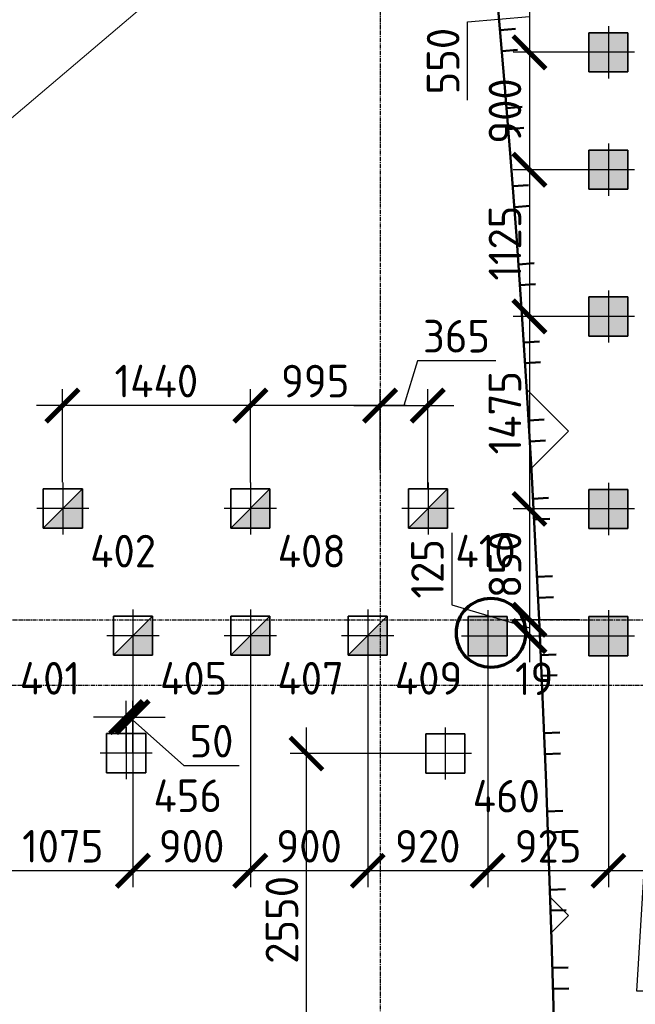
# Model space of a CAD drawing. Header units: millimetres. Extents: x -93479 to 1057970, y -66333 to 172656.
# Tile 238 of 256: x 395265 to 399984, y 34469 to 42016. Entities that reach past the tile are written whole.
import ezdxf

# ---------------------------------------------------------------- set-up
doc = ezdxf.new("R2010")
doc.units = ezdxf.units.MM
for name, pattern in [('______5', [1100, 800, -100, 100, -100]), ('DASHDOT', [25.4, 12.7, -6.35, 0, -6.35]), ('осевая', [50.8, 31.75, -6.35, 6.35, -6.35])]:
    doc.linetypes.add(name, pattern=pattern)
for name, color, linetype, lineweight in [('Standard', 7, 'Continuous', 25), ('КО_оси', 1, 'DASHDOT', 25), ('КО_осн_тон', 183, 'Continuous', 25), ('КО_фундаменты', 2, 'Continuous', 50), ('Оси', 40, '______5', 18), ('РАЗМЕРЫ', 7, 'Continuous', 9)]:
    doc.layers.add(name, color=color, linetype=linetype, lineweight=lineweight)
doc.layers.add('SVAI', color=7, linetype='Continuous')
doc.layers.add('Размеры _поперечного армирования', color=7, linetype='Continuous')
doc.styles.add('GOST-2.304_Type-B', font='GOST_Common.ttf')
doc.styles.add('ГОСТ', font='GOST_Common.ttf')
doc.dimstyles.new('СПДС', dxfattribs={"dimscale": 100, "dimtxt": 2.5, "dimasz": 2.5, "dimexe": 1.25, "dimexo": 0, "dimtad": 1, "dimdec": 0, "dimtxsty": 'GOST-2.304_Type-B', "dimblk": 'ARCHTICK', "dimcen": 2.5, "dimdle": 2, "dimadec": 0, "dimazin": 2, "dimtfac": 0.75, "dimtdec": 0, "dimtmove": 1, "dimatfit": 3, "dimfxl": 1, "dimtolj": 1, "dimarcsym": 1})

# ---------------------------------------------------------------- blocks, each defined once
blk = doc.blocks.new('оси')
at = {"layer": 'Оси', "color": 7, "linetype": 'осевая', "lineweight": 25, "transparency": 33554687}
for p, q in [((36213.5, 151.4), (36213.5, -36280.2)), ((-11815.1, -20006.9), (53620.6, -20006.9)), ((-11416.6, -20506.9), (53620.6, -20506.9))]:
    blk.add_line(p, q, dxfattribs=at)
blk = doc.blocks.new('мерзлота')
at = {"layer": 'Standard', "color": 7, "linetype": 'Continuous', "lineweight": 50, "transparency": 33554687}
for p, q in [((-136050, 36357.5), (-135997.2, 35759.8)), ((-136030.1, 36138.1), (-135910.6, 36148.8)), ((-136016.1, 35978.6), (-135896.5, 35989)), ((-135997.2, 35759.8), (-135948.6, 35161.8)), ((-135978.9, 35540.3), (-135859.3, 35550.2)), ((-135965.9, 35380.7), (-135846.3, 35390.3)), ((-135948.6, 35161.8), (-135903.7, 34563.4)), ((-135931.7, 34942.2), (-135812, 34951.3)), ((-135919.7, 34782.4), (-135800.1, 34791.3)), ((-135903.7, 34563.4), (-135862.5, 33964.8)), ((-135888.2, 34343.8), (-135768.5, 34352.1)), ((-135877.2, 34184), (-135757.5, 34192.1)), ((-135862.5, 33964.8), (-135824.6, 33366)), ((-135848.2, 33745.1), (-135728.5, 33752.8)), ((-135838.1, 33585.2), (-135718.4, 33592.7)), ((-135824.6, 33366), (-135789.8, 32767.1)), ((-135811.5, 33146.2), (-135691.7, 33153.3)), ((-135802.2, 32986.3), (-135682.4, 32993.2)), ((-135789.8, 32767.1), (-135757.9, 32167.9)), ((-135777.8, 32547.2), (-135657.9, 32553.7)), ((-135769.2, 32387.2), (-135649.4, 32393.5)), ((-135757.9, 32167.9), (-135728.5, 31568.6)), ((-135746.8, 31948), (-135626.9, 31953.9)), ((-135738.9, 31788), (-135619.1, 31793.8)), ((-135728.5, 31568.6), (-135701.6, 30969.2)), ((-135718.3, 31348.7), (-135598.4, 31354.1)), ((-135711.2, 31188.6), (-135591.3, 31193.9)), ((-135701.6, 30969.2), (-135677.2, 30369.7)), ((-135692.4, 30749.2), (-135572.5, 30754.2)), ((-135685.9, 30589.2), (-135566, 30594)), ((-135677.2, 30369.7), (-135655, 29770.1)), ((-135668.8, 30149.7), (-135548.9, 30154.2)), ((-135662.9, 29989.6), (-135542.9, 29994)), ((-135655, 29770.1), (-135635.1, 29170.5)), ((-135647.5, 29550.1), (-135527.5, 29554.1)), ((-135642.1, 29390), (-135522.2, 29393.9)), ((-135635.1, 29170.5), (-135617.2, 28570.7)), ((-135628.3, 28950.4), (-135508.3, 28954)), ((-135623.5, 28790.3), (-135503.5, 28793.8))]:
    blk.add_line(p, q, dxfattribs=at)
at = {"layer": 'Standard', "color": 7, "linetype": 'Continuous', "lineweight": -3, "transparency": 33554687}
for p, q in [((-135505.8, 33064.4), (-135830, 33388.6)), ((-135505.8, 33064.4), (-135792.9, 32777.2)), ((-135505.8, 29352.1), (-135648.6, 29494.9)), ((-135505.8, 29352.1), (-135641.6, 29216.2))]:
    blk.add_line(p, q, dxfattribs=at)
blk = doc.blocks.new('Свайка')
at = {"layer": 'КО_оси', "color": 7, "ltscale": 100}
for p, q in [((0, 200), (0, -200)), ((200, 0), (-200, 0))]:
    blk.add_line(p, q, dxfattribs=at)
at = {"layer": 'КО_фундаменты', "color": 7, "lineweight": 35, "ltscale": 100}
for p, q in [((150, 150), (-150, 150)), ((-150, 150), (-150, -150)), ((150, -150), (150, 150)), ((-150, -150), (150, -150))]:
    blk.add_line(p, q, dxfattribs=at)
blk = doc.blocks.new('тип 1')
at = {"layer": 'РАЗМЕРЫ', "transparency": 33554648}
h = blk.add_hatch(dxfattribs=at)
h.set_pattern_fill('ANGLE')
h.set_pattern_definition([(0, (48473.799, -10763.0816), (0, 6.985), [5.08, -1.905]), (90, (48473.799, -10763.0816), (-6.985, 4e-16), [5.08, -1.905])])
h.paths.add_polyline_path([(-31407, 50949.9), (-31107, 50949.9), (-31107, 51249.9), (-31407, 51249.9)])
edge = h.paths.add_edge_path()
edge.add_line((-31257, 51299.9), (-31257, 50899.9))
edge = h.paths.add_edge_path()
edge.add_line((-31057, 51099.9), (-31457, 51099.9))
at = {"layer": 'КО_оси', "color": 7}
blk.add_blockref('Свайка', (-31257, 51099.9, -3100), dxfattribs=at)
blk = doc.blocks.new('сваи тип2')
at = {"layer": 'КО_оси', "color": 7, "ltscale": 100}
for p, q in [((-22918.1, 28209.1), (-22918.1, 27809.1)), ((-22718.1, 28009.1), (-23118.1, 28009.1))]:
    blk.add_line(p, q, dxfattribs=at)
at = {"layer": 'КО_фундаменты', "color": 7, "lineweight": 35, "ltscale": 100}
for p, q in [((-22768.1, 28159.1), (-23068.1, 28159.1)), ((-23068.1, 28159.1), (-23068.1, 27859.1)), ((-22768.1, 27859.1), (-22768.1, 28159.1)), ((-23068.1, 27859.1), (-22768.1, 27859.1))]:
    blk.add_line(p, q, dxfattribs=at)
at = {"layer": 'РАЗМЕРЫ', "color": 7}
blk.add_line((-23068.1, 27859.1), (-22768.1, 28159.1), dxfattribs=at)
at = {"layer": 'РАЗМЕРЫ', "color": 7, "linetype": 'Continuous', "transparency": 33554648}
for points in [[(-22768.1, 28009.1), (-22918.1, 28009.1), (-22768.1, 28159.1)], [(-22918.1, 27859.1), (-23068.1, 27859.1), (-22918.1, 28009.1)], [(-22918.1, 27859.1), (-22918.1, 28009.1), (-22768.1, 27859.1)], [(-22768.1, 27859.1), (-22918.1, 28009.1), (-22768.1, 28009.1)]]:
    blk.add_solid(points, dxfattribs=at)
blk = doc.blocks.new('_ArchTick')
at = {"color": 0, "linetype": 'ByBlock', "const_width": 0.15}
blk.add_lwpolyline([(-0.5, -0.5), (0.5, 0.5)], dxfattribs=at)
blk = doc.blocks.new('*D465')
at = {"layer": 'DEFPOINTS', "color": 0, "ltscale": 100, "transparency": 16777216}
for p in [(399778.1, 37091.3), (400327.9, 36474.1), (399778.1, 35493.2)]:
    blk.add_point(p, dxfattribs=at)
at = {"layer": 'РАЗМЕРЫ', "color": 0, "lineweight": -2, "transparency": 16777216}
for p, q in [((399778.1, 37091.3), (399778.1, 35368.2)), ((400327.9, 36474.1), (400327.9, 35368.2)), ((400527.9, 35493.2), (399578.1, 35493.2)), ((399996.1, 34570.6), (400053, 35493.2)), ((400596.6, 34570.6), (399996.1, 34570.6))]:
    blk.add_line(p, q, dxfattribs=at)
at = {"layer": 'РАЗМЕРЫ', "color": 0, "lineweight": -2, "ltscale": 100, "transparency": 16777216, "xscale": 250, "yscale": 250, "zscale": 250, "rotation": 180}
blk.add_blockref('_ArchTick', (399778.1, 35493.2), dxfattribs=at)
at = {"layer": 'РАЗМЕРЫ', "color": 0, "lineweight": -2, "ltscale": 100, "transparency": 16777216, "xscale": 250, "yscale": 250, "zscale": 250}
blk.add_blockref('_ArchTick', (400327.9, 35493.2), dxfattribs=at)
at = {"layer": 'РАЗМЕРЫ', "color": 0, "ltscale": 100, "transparency": 16777216, "insert": (400296.4, 34758.3), "char_height": 250, "attachment_point": 5, "style": 'GOST-2.304_Type-B'}
blk.add_mtext('\\A1;550', dxfattribs=at)
blk = doc.blocks.new('*D466')
at = {"layer": 'DEFPOINTS', "color": 0, "ltscale": 100, "transparency": 16777216}
for p in [(398853.1, 37091.3), (399778.1, 37091.3), (398853.1, 35493.2)]:
    blk.add_point(p, dxfattribs=at)
at = {"layer": 'РАЗМЕРЫ', "color": 0, "lineweight": -2, "transparency": 16777216}
for p, q in [((398853.1, 37091.3), (398853.1, 35368.2)), ((399778.1, 37091.3), (399778.1, 35368.2)), ((399978.1, 35493.2), (398653.1, 35493.2))]:
    blk.add_line(p, q, dxfattribs=at)
at = {"layer": 'РАЗМЕРЫ', "color": 0, "lineweight": -2, "ltscale": 100, "transparency": 16777216, "xscale": 250, "yscale": 250, "zscale": 250, "rotation": 180}
blk.add_blockref('_ArchTick', (398853.1, 35493.2), dxfattribs=at)
at = {"layer": 'РАЗМЕРЫ', "color": 0, "lineweight": -2, "ltscale": 100, "transparency": 16777216, "xscale": 250, "yscale": 250, "zscale": 250}
blk.add_blockref('_ArchTick', (399778.1, 35493.2), dxfattribs=at)
at = {"layer": 'РАЗМЕРЫ', "color": 0, "ltscale": 100, "transparency": 16777216, "insert": (399315.6, 35680.8), "char_height": 250, "attachment_point": 5, "style": 'GOST-2.304_Type-B'}
blk.add_mtext('\\A1;925', dxfattribs=at)
blk = doc.blocks.new('*D467')
at = {"layer": 'DEFPOINTS', "color": 0, "ltscale": 100, "transparency": 16777216}
for p in [(397933.4, 37094.6), (398853.1, 37091.3), (397933.4, 35493.2)]:
    blk.add_point(p, dxfattribs=at)
at = {"layer": 'РАЗМЕРЫ', "color": 0, "lineweight": -2, "transparency": 16777216}
for p, q in [((397933.4, 37094.6), (397933.4, 35368.2)), ((398853.1, 37091.3), (398853.1, 35368.2)), ((399053.1, 35493.2), (397733.4, 35493.2))]:
    blk.add_line(p, q, dxfattribs=at)
at = {"layer": 'РАЗМЕРЫ', "color": 0, "lineweight": -2, "ltscale": 100, "transparency": 16777216, "xscale": 250, "yscale": 250, "zscale": 250, "rotation": 180}
blk.add_blockref('_ArchTick', (397933.4, 35493.2), dxfattribs=at)
at = {"layer": 'РАЗМЕРЫ', "color": 0, "lineweight": -2, "ltscale": 100, "transparency": 16777216, "xscale": 250, "yscale": 250, "zscale": 250}
blk.add_blockref('_ArchTick', (398853.1, 35493.2), dxfattribs=at)
at = {"layer": 'РАЗМЕРЫ', "color": 0, "ltscale": 100, "transparency": 16777216, "insert": (398393.2, 35680.8), "char_height": 250, "attachment_point": 5, "style": 'GOST-2.304_Type-B'}
blk.add_mtext('\\A1;920', dxfattribs=at)
blk = doc.blocks.new('*D468')
at = {"layer": 'DEFPOINTS', "color": 0, "ltscale": 100, "transparency": 16777216}
for p in [(397033.4, 37094.6), (397933.4, 37094.6), (397033.4, 35493.2)]:
    blk.add_point(p, dxfattribs=at)
at = {"layer": 'РАЗМЕРЫ', "color": 0, "lineweight": -2, "transparency": 16777216}
for p, q in [((397033.4, 37094.6), (397033.4, 35368.2)), ((397933.4, 37094.6), (397933.4, 35368.2)), ((398133.4, 35493.2), (396833.4, 35493.2))]:
    blk.add_line(p, q, dxfattribs=at)
at = {"layer": 'РАЗМЕРЫ', "color": 0, "lineweight": -2, "ltscale": 100, "transparency": 16777216, "xscale": 250, "yscale": 250, "zscale": 250, "rotation": 180}
blk.add_blockref('_ArchTick', (397033.4, 35493.2), dxfattribs=at)
at = {"layer": 'РАЗМЕРЫ', "color": 0, "lineweight": -2, "ltscale": 100, "transparency": 16777216, "xscale": 250, "yscale": 250, "zscale": 250}
blk.add_blockref('_ArchTick', (397933.4, 35493.2), dxfattribs=at)
at = {"layer": 'РАЗМЕРЫ', "color": 0, "ltscale": 100, "transparency": 16777216, "insert": (397483.4, 35680.8), "char_height": 250, "attachment_point": 5, "style": 'GOST-2.304_Type-B'}
blk.add_mtext('\\A1;900', dxfattribs=at)
blk = doc.blocks.new('*D469')
at = {"layer": 'DEFPOINTS', "color": 0, "ltscale": 100, "transparency": 16777216}
for p in [(396133.4, 37094.6), (397033.4, 37094.6), (396133.4, 35493.2)]:
    blk.add_point(p, dxfattribs=at)
at = {"layer": 'РАЗМЕРЫ', "color": 0, "lineweight": -2, "transparency": 16777216}
for p, q in [((396133.4, 37094.6), (396133.4, 35368.2)), ((397033.4, 37094.6), (397033.4, 35368.2)), ((397233.4, 35493.2), (395933.4, 35493.2))]:
    blk.add_line(p, q, dxfattribs=at)
at = {"layer": 'РАЗМЕРЫ', "color": 0, "lineweight": -2, "ltscale": 100, "transparency": 16777216, "xscale": 250, "yscale": 250, "zscale": 250, "rotation": 180}
blk.add_blockref('_ArchTick', (396133.4, 35493.2), dxfattribs=at)
at = {"layer": 'РАЗМЕРЫ', "color": 0, "lineweight": -2, "ltscale": 100, "transparency": 16777216, "xscale": 250, "yscale": 250, "zscale": 250}
blk.add_blockref('_ArchTick', (397033.4, 35493.2), dxfattribs=at)
at = {"layer": 'РАЗМЕРЫ', "color": 0, "ltscale": 100, "transparency": 16777216, "insert": (396583.4, 35680.8), "char_height": 250, "attachment_point": 5, "style": 'GOST-2.304_Type-B'}
blk.add_mtext('\\A1;900', dxfattribs=at)
blk = doc.blocks.new('*D470')
at = {"layer": 'DEFPOINTS', "color": 0, "ltscale": 100, "transparency": 16777216}
for p in [(395058.4, 37094.6), (396133.4, 37094.6), (395058.4, 35493.2)]:
    blk.add_point(p, dxfattribs=at)
at = {"layer": 'РАЗМЕРЫ', "color": 0, "lineweight": -2, "transparency": 16777216}
for p, q in [((395058.4, 37094.6), (395058.4, 35368.2)), ((396133.4, 37094.6), (396133.4, 35368.2)), ((396333.4, 35493.2), (394858.4, 35493.2))]:
    blk.add_line(p, q, dxfattribs=at)
at = {"layer": 'РАЗМЕРЫ', "color": 0, "lineweight": -2, "ltscale": 100, "transparency": 16777216, "xscale": 250, "yscale": 250, "zscale": 250, "rotation": 180}
blk.add_blockref('_ArchTick', (395058.4, 35493.2), dxfattribs=at)
at = {"layer": 'РАЗМЕРЫ', "color": 0, "lineweight": -2, "ltscale": 100, "transparency": 16777216, "xscale": 250, "yscale": 250, "zscale": 250}
blk.add_blockref('_ArchTick', (396133.4, 35493.2), dxfattribs=at)
at = {"layer": 'РАЗМЕРЫ', "color": 0, "ltscale": 100, "transparency": 16777216, "insert": (395595.9, 35681.1), "char_height": 250, "attachment_point": 5, "style": 'GOST-2.304_Type-B'}
blk.add_mtext('\\A1;1075', dxfattribs=at)
blk = doc.blocks.new('*D131')
at = {"layer": 'DEFPOINTS', "color": 0, "ltscale": 100, "transparency": 16777216}
for p in [(397463.1, 36391.3), (398354.6, 36391.3), (398354.6, 33841.3)]:
    blk.add_point(p, dxfattribs=at)
at = {"layer": 'РАЗМЕРЫ', "color": 0, "lineweight": -2, "transparency": 16777216}
for p, q in [((397463.1, 33641.3), (397463.1, 36591.3)), ((398354.6, 36391.3), (397338.1, 36391.3)), ((398354.6, 33841.3), (397338.1, 33841.3))]:
    blk.add_line(p, q, dxfattribs=at)
at = {"layer": 'РАЗМЕРЫ', "color": 0, "lineweight": -2, "ltscale": 100, "transparency": 16777216, "xscale": 250, "yscale": 250, "zscale": 250}
for p, rotation in [((397463.1, 36391.3), 90), ((397463.1, 33841.3), 270)]:
    blk.add_blockref('_ArchTick', p, dxfattribs=dict(at, rotation=rotation))
at = {"layer": 'РАЗМЕРЫ', "color": 0, "ltscale": 100, "transparency": 16777216, "insert": (397275.5, 35116.3), "char_height": 250, "attachment_point": 5, "rotation": 90, "style": 'GOST-2.304_Type-B'}
blk.add_mtext('\\A1;2550', dxfattribs=at)
blk = doc.blocks.new('*D198')
at = {"layer": 'DEFPOINTS', "color": 0, "ltscale": 100, "transparency": 16777216}
for p in [(399641.4, 42316.3), (399172.8, 41766.3), (399578.1, 41766.3)]:
    blk.add_point(p, dxfattribs=at)
at = {"layer": 'РАЗМЕРЫ', "color": 0, "lineweight": -2, "transparency": 16777216}
for p, q in [((399172.8, 42516.3), (399172.8, 41566.3)), ((399641.4, 42316.3), (399047.8, 42316.3)), ((398698.7, 41998.8), (399172.8, 42041.3)), ((398698.7, 41398.4), (398698.7, 41998.8)), ((399578.1, 41766.3), (399047.8, 41766.3))]:
    blk.add_line(p, q, dxfattribs=at)
at = {"layer": 'РАЗМЕРЫ', "color": 0, "lineweight": -2, "ltscale": 100, "transparency": 16777216, "xscale": 250, "yscale": 250, "zscale": 250}
for p, rotation in [((399172.8, 42316.3), 90), ((399172.8, 41766.3), 270)]:
    blk.add_blockref('_ArchTick', p, dxfattribs=dict(at, rotation=rotation))
at = {"layer": 'РАЗМЕРЫ', "color": 0, "ltscale": 100, "transparency": 16777216, "insert": (398511, 41698.6), "char_height": 250, "attachment_point": 5, "rotation": 90, "style": 'GOST-2.304_Type-B'}
blk.add_mtext('\\A1;550', dxfattribs=at)
blk = doc.blocks.new('*D199')
at = {"layer": 'DEFPOINTS', "color": 0, "ltscale": 100, "transparency": 16777216}
for p in [(399578.1, 41766.3), (399172.8, 40866.3), (399578.1, 40866.3)]:
    blk.add_point(p, dxfattribs=at)
at = {"layer": 'РАЗМЕРЫ', "color": 0, "lineweight": -2, "transparency": 16777216}
for p, q in [((399172.8, 41966.3), (399172.8, 40666.3)), ((399578.1, 41766.3), (399047.8, 41766.3)), ((399578.1, 40866.3), (399047.8, 40866.3))]:
    blk.add_line(p, q, dxfattribs=at)
at = {"layer": 'РАЗМЕРЫ', "color": 0, "lineweight": -2, "ltscale": 100, "transparency": 16777216, "xscale": 250, "yscale": 250, "zscale": 250}
for p, rotation in [((399172.8, 41766.3), 90), ((399172.8, 40866.3), 270)]:
    blk.add_blockref('_ArchTick', p, dxfattribs=dict(at, rotation=rotation))
at = {"layer": 'РАЗМЕРЫ', "color": 0, "ltscale": 100, "transparency": 16777216, "insert": (398985.2, 41316.3), "char_height": 250, "attachment_point": 5, "rotation": 90, "style": 'GOST-2.304_Type-B'}
blk.add_mtext('\\A1;900', dxfattribs=at)
blk = doc.blocks.new('*D200')
at = {"layer": 'DEFPOINTS', "color": 0, "ltscale": 100, "transparency": 16777216}
for p in [(399578.1, 40866.3), (399172.8, 39741.3), (399576.5, 39741.3)]:
    blk.add_point(p, dxfattribs=at)
at = {"layer": 'РАЗМЕРЫ', "color": 0, "lineweight": -2, "transparency": 16777216}
for p, q in [((399172.8, 41066.3), (399172.8, 39541.3)), ((399578.1, 40866.3), (399047.8, 40866.3)), ((399576.5, 39741.3), (399047.8, 39741.3))]:
    blk.add_line(p, q, dxfattribs=at)
at = {"layer": 'РАЗМЕРЫ', "color": 0, "lineweight": -2, "ltscale": 100, "transparency": 16777216, "xscale": 250, "yscale": 250, "zscale": 250}
for p, rotation in [((399172.8, 40866.3), 90), ((399172.8, 39741.3), 270)]:
    blk.add_blockref('_ArchTick', p, dxfattribs=dict(at, rotation=rotation))
at = {"layer": 'РАЗМЕРЫ', "color": 0, "ltscale": 100, "transparency": 16777216, "insert": (398985.2, 40303.8), "char_height": 250, "attachment_point": 5, "rotation": 90, "style": 'GOST-2.304_Type-B'}
blk.add_mtext('\\A1;1125', dxfattribs=at)
blk = doc.blocks.new('*D201')
at = {"layer": 'DEFPOINTS', "color": 0, "ltscale": 100, "transparency": 16777216}
for p in [(399576.5, 39741.3), (399172.8, 38266.3), (399575, 38266.3)]:
    blk.add_point(p, dxfattribs=at)
at = {"layer": 'РАЗМЕРЫ', "color": 0, "lineweight": -2, "transparency": 16777216}
for p, q in [((399172.8, 39941.3), (399172.8, 38066.3)), ((399576.5, 39741.3), (399047.8, 39741.3)), ((399575, 38266.3), (399047.8, 38266.3))]:
    blk.add_line(p, q, dxfattribs=at)
at = {"layer": 'РАЗМЕРЫ', "color": 0, "lineweight": -2, "ltscale": 100, "transparency": 16777216, "xscale": 250, "yscale": 250, "zscale": 250}
for p, rotation in [((399172.8, 39741.3), 90), ((399172.8, 38266.3), 270)]:
    blk.add_blockref('_ArchTick', p, dxfattribs=dict(at, rotation=rotation))
at = {"layer": 'РАЗМЕРЫ', "color": 0, "ltscale": 100, "transparency": 16777216, "insert": (398985, 39003.8), "char_height": 250, "attachment_point": 5, "rotation": 90, "style": 'GOST-2.304_Type-B'}
blk.add_mtext('\\A1;1475', dxfattribs=at)
blk = doc.blocks.new('*D202')
at = {"layer": 'DEFPOINTS', "color": 0, "ltscale": 100, "transparency": 16777216}
for p in [(399575, 38266.3), (399172.8, 37416.3), (399556, 37416.3)]:
    blk.add_point(p, dxfattribs=at)
at = {"layer": 'РАЗМЕРЫ', "color": 0, "lineweight": -2, "transparency": 16777216}
for p, q in [((399172.8, 38466.3), (399172.8, 37216.3)), ((399575, 38266.3), (399047.8, 38266.3)), ((399556, 37416.3), (399047.8, 37416.3))]:
    blk.add_line(p, q, dxfattribs=at)
at = {"layer": 'РАЗМЕРЫ', "color": 0, "lineweight": -2, "ltscale": 100, "transparency": 16777216, "xscale": 250, "yscale": 250, "zscale": 250}
for p, rotation in [((399172.8, 38266.3), 90), ((399172.8, 37416.3), 270)]:
    blk.add_blockref('_ArchTick', p, dxfattribs=dict(at, rotation=rotation))
at = {"layer": 'РАЗМЕРЫ', "color": 0, "ltscale": 100, "transparency": 16777216, "insert": (398985.2, 37841.3), "char_height": 250, "attachment_point": 5, "rotation": 90, "style": 'GOST-2.304_Type-B'}
blk.add_mtext('\\A1;850', dxfattribs=at)
blk = doc.blocks.new('*D203')
at = {"layer": 'DEFPOINTS', "color": 0, "ltscale": 100, "transparency": 16777216}
for p in [(399556, 37416.3), (399172.8, 37291.3), (399578.1, 37291.3)]:
    blk.add_point(p, dxfattribs=at)
at = {"layer": 'РАЗМЕРЫ', "color": 0, "lineweight": -2, "transparency": 16777216}
for p, q in [((398578.7, 38082.5), (398578.7, 37532)), ((399172.8, 37616.3), (399172.8, 37091.3)), ((398578.7, 37532), (399172.8, 37353.8)), ((399556, 37416.3), (399047.8, 37416.3)), ((399578.1, 37291.3), (399047.8, 37291.3))]:
    blk.add_line(p, q, dxfattribs=at)
at = {"layer": 'РАЗМЕРЫ', "color": 0, "lineweight": -2, "ltscale": 100, "transparency": 16777216, "xscale": 250, "yscale": 250, "zscale": 250}
for p, rotation in [((399172.8, 37416.3), 90), ((399172.8, 37291.3), 270)]:
    blk.add_blockref('_ArchTick', p, dxfattribs=dict(at, rotation=rotation))
at = {"layer": 'РАЗМЕРЫ', "color": 0, "ltscale": 100, "transparency": 16777216, "insert": (398391.1, 37807.3), "char_height": 250, "attachment_point": 5, "rotation": 90, "style": 'GOST-2.304_Type-B'}
blk.add_mtext('\\A1;125', dxfattribs=at)
blk = doc.blocks.new('*D495')
at = {"layer": 'DEFPOINTS', "color": 0, "ltscale": 100, "transparency": 16777216}
for p in [(398392.9, 39058.7), (398027.9, 38565.6), (398392.9, 38419.4)]:
    blk.add_point(p, dxfattribs=at)
at = {"layer": 'РАЗМЕРЫ', "color": 0, "lineweight": -2, "transparency": 16777216}
for p, q in [((398313.6, 39402.6), (398210.4, 39058.7)), ((398914, 39402.6), (398313.6, 39402.6)), ((398027.9, 38565.6), (398027.9, 39183.7)), ((398392.9, 38419.4), (398392.9, 39183.7)), ((397827.9, 39058.7), (398592.9, 39058.7))]:
    blk.add_line(p, q, dxfattribs=at)
at = {"layer": 'РАЗМЕРЫ', "color": 0, "lineweight": -2, "ltscale": 100, "transparency": 16777216, "xscale": 250, "yscale": 250, "zscale": 250, "rotation": 180}
blk.add_blockref('_ArchTick', (398027.9, 39058.7), dxfattribs=at)
at = {"layer": 'РАЗМЕРЫ', "color": 0, "lineweight": -2, "ltscale": 100, "transparency": 16777216, "xscale": 250, "yscale": 250, "zscale": 250}
blk.add_blockref('_ArchTick', (398392.9, 39058.7), dxfattribs=at)
at = {"layer": 'РАЗМЕРЫ', "color": 0, "ltscale": 100, "transparency": 16777216, "insert": (398613.8, 39590.2), "char_height": 250, "attachment_point": 5, "style": 'GOST-2.304_Type-B'}
blk.add_mtext('\\A1;365', dxfattribs=at)
blk = doc.blocks.new('*D496')
at = {"layer": 'DEFPOINTS', "color": 0, "ltscale": 100, "transparency": 16777216}
for p in [(397033.4, 39058.7), (398027.9, 38565.6), (397033.4, 38469.6)]:
    blk.add_point(p, dxfattribs=at)
at = {"layer": 'РАЗМЕРЫ', "color": 0, "lineweight": -2, "transparency": 16777216}
for p, q in [((397033.4, 38469.6), (397033.4, 39183.7)), ((398027.9, 38565.6), (398027.9, 39183.7)), ((398227.9, 39058.7), (396833.4, 39058.7))]:
    blk.add_line(p, q, dxfattribs=at)
at = {"layer": 'РАЗМЕРЫ', "color": 0, "lineweight": -2, "ltscale": 100, "transparency": 16777216, "xscale": 250, "yscale": 250, "zscale": 250, "rotation": 180}
blk.add_blockref('_ArchTick', (397033.4, 39058.7), dxfattribs=at)
at = {"layer": 'РАЗМЕРЫ', "color": 0, "lineweight": -2, "ltscale": 100, "transparency": 16777216, "xscale": 250, "yscale": 250, "zscale": 250}
blk.add_blockref('_ArchTick', (398027.9, 39058.7), dxfattribs=at)
at = {"layer": 'РАЗМЕРЫ', "color": 0, "ltscale": 100, "transparency": 16777216, "insert": (397530.6, 39246.3), "char_height": 250, "attachment_point": 5, "style": 'GOST-2.304_Type-B'}
blk.add_mtext('\\A1;995', dxfattribs=at)
blk = doc.blocks.new('*D70')
at = {"layer": 'DEFPOINTS', "color": 0, "ltscale": 100, "transparency": 16777216}
for p in [(395593, 39058.7), (395593, 38470.3), (397033.4, 38469.6)]:
    blk.add_point(p, dxfattribs=at)
at = {"layer": 'РАЗМЕРЫ', "color": 0, "lineweight": -2, "transparency": 16777216}
for p, q in [((395593, 38470.3), (395593, 39183.7)), ((397033.4, 38469.6), (397033.4, 39183.7)), ((397233.4, 39058.7), (395393, 39058.7))]:
    blk.add_line(p, q, dxfattribs=at)
at = {"layer": 'РАЗМЕРЫ', "color": 0, "lineweight": -2, "ltscale": 100, "transparency": 16777216, "xscale": 250, "yscale": 250, "zscale": 250, "rotation": 180}
blk.add_blockref('_ArchTick', (395593, 39058.7), dxfattribs=at)
at = {"layer": 'РАЗМЕРЫ', "color": 0, "lineweight": -2, "ltscale": 100, "transparency": 16777216, "xscale": 250, "yscale": 250, "zscale": 250}
blk.add_blockref('_ArchTick', (397033.4, 39058.7), dxfattribs=at)
at = {"layer": 'РАЗМЕРЫ', "color": 0, "ltscale": 100, "transparency": 16777216, "insert": (396313.2, 39246.3), "char_height": 250, "attachment_point": 5, "style": 'GOST-2.304_Type-B'}
blk.add_mtext('\\A1;1440', dxfattribs=at)
blk = doc.blocks.new('*D1490')
at = {"layer": 'DEFPOINTS', "color": 0, "transparency": 16777216}
for p in [(396081.4, 36671), (396081.4, 36394.6, -3100), (396131.5, 36394.6, -3100)]:
    blk.add_point(p, dxfattribs=at)
at = {"layer": 'Размеры _поперечного армирования', "color": 0, "lineweight": -2, "transparency": 16777216}
for p, q in [((396081.4, 36394.6), (396081.4, 36796)), ((396131.5, 36394.6), (396131.5, 36796)), ((396081.4, 36671), (395831.4, 36671)), ((396131.5, 36671), (396081.4, 36671)), ((396131.5, 36671), (396081.4, 36671)), ((396106.4, 36671), (396522.9, 36298.9)), ((396131.5, 36671), (396381.5, 36671)), ((396522.9, 36298.9), (396947.9, 36298.9))]:
    blk.add_line(p, q, dxfattribs=at)
at = {"layer": 'Размеры _поперечного армирования', "color": 0, "lineweight": -2, "transparency": 16777216, "xscale": 250, "yscale": 250, "zscale": 250}
blk.add_blockref('_ArchTick', (396081.4, 36671), dxfattribs=at)
at = {"layer": 'Размеры _поперечного армирования', "color": 0, "lineweight": -2, "transparency": 16777216, "xscale": 250, "yscale": 250, "zscale": 250, "rotation": 180}
blk.add_blockref('_ArchTick', (396131.5, 36671), dxfattribs=at)
at = {"layer": 'Размеры _поперечного армирования', "color": 0, "transparency": 16777216, "insert": (396735.4, 36486.4), "char_height": 250, "attachment_point": 5, "style": 'GOST-2.304_Type-B'}
blk.add_mtext('\\A1;50', dxfattribs=at)

msp = doc.modelspace()

# ---------------------------------------------------------------- linework, layer by layer
at = {"layer": 'SVAI', "color": 7, "lineweight": 70, "ltscale": 100}
msp.add_circle((398878.1, 37316.3, 2740), 265.4, dxfattribs=at)
at = {"layer": 'РАЗМЕРЫ', "color": 240, "ltscale": 100, "true_color": 0xed1f24}
msp.add_line((343941.7, -2247), (422752.7, 64648.4), dxfattribs=at)

# ---------------------------------------------------------------- block references
at = {"color": 7}
msp.add_blockref('оси', (361814.4, 57423.2), dxfattribs=at)
at = {"layer": 'КО_оси', "color": 7}
for p in [(396081.4, 36394.6, -3100), (398528.1, 36391.3, -6560)]:
    msp.add_blockref('Свайка', p, dxfattribs=at)
at = {"layer": 'РАЗМЕРЫ', "color": 7}
for name, p in [('мерзлота', (534977.3, 5797.3)), ('тип 1', (431035.1, -9333.6, 2740)), ('тип 1', (431035.1, -10233.6, 2740)), ('тип 1', (431035.1, -11358.6, 2740)), ('сваи тип2', (418514, 10260.4, -6200)), ('сваи тип2', (419951.5, 10260.4, -3100)), ('сваи тип2', (421314, 10260.4, -6200)), ('тип 1', (431035.1, -12833.6, 2740)), ('сваи тип2', (419051.5, 9285.4, -3100)), ('сваи тип2', (419951.5, 9285.4, -3100)), ('сваи тип2', (420851.5, 9285.4, -3100)), ('тип 1', (430110.1, -13808.6, 5840)), ('тип 1', (431035.1, -13808.6, 2740))]:
    msp.add_blockref(name, p, dxfattribs=at)

# ---------------------------------------------------------------- texts
at = {"layer": 'КО_осн_тон', "color": 7, "style": 'ГОСТ'}
for s, p in [('402', (395805.1, 37818, -6200)), ('408', (397242.6, 37818, -3100)), ('410', (398605.1, 37818, -6200)), ('401', (395265.6, 36843, -3100)), ('405', (396340.6, 36843, -3100)), ('407', (397240.6, 36843, -3100)), ('409', (398140.6, 36843, -3100)), ('19', (399062.3, 36839.7)), ('456', (396290.6, 35943, -2740)), ('460', (398737.3, 35939.7, -6200))]:
    msp.add_text(s, height=250, dxfattribs=at).set_placement(p)

# ---------------------------------------------------------------- dimensions: what is measured, and where the dimension line sits
at = {"layer": 'РАЗМЕРЫ', "color": 7}
dim = msp.add_linear_dim(base=(399172.8, 41766.3, 2740), p1=(399641.4, 42316.3, 2740), p2=(399578.1, 41766.3, -360), angle=90, dimstyle='СПДС', dxfattribs=at)
dim.commit()
dim.dimension.update_dxf_attribs({"geometry": '*D198', "text_midpoint": (398698.7, 41936.3, 2740), "dimtype": 160})
for base, p1, p2, picture, middle in [((399172.8, 40866.3, 2740), (399578.1, 41766.3, -360), (399578.1, 40866.3, -360), '*D199', (398985.2, 41316.3, 2740)), ((399172.8, 39741.3, 2740), (399578.1, 40866.3, -360), (399576.5, 39741.3, -360), '*D200', (398985.2, 40303.8, 2740)), ((399172.8, 38266.3, 2740), (399576.5, 39741.3, -360), (399575, 38266.3, -360), '*D201', (398985, 39003.8, 2740)), ((399172.8, 37416.3, 2740), (399575, 38266.3, -360), (399556, 37416.3, 2740), '*D202', (398985.2, 37841.3, 2740)), ((399172.8, 37291.3, 2740), (399556, 37416.3, 2740), (399578.1, 37291.3, -360), '*D203', (398391.1, 37594.5, 2740)), ((397463.1, 36391.3, 360), (398354.6, 33841.3), (398354.6, 36391.3), '*D131', (397275.5, 35116.3, 360))]:
    dim = msp.add_linear_dim(base=base, p1=p1, p2=p2, angle=90, dimstyle='СПДС', dxfattribs=at)
    dim.commit()
    dim.dimension.update_dxf_attribs({"geometry": picture, "text_midpoint": middle})
for base, p1, p2, picture, middle in [((398392.9, 39058.7, -3100), (398027.9, 38565.6), (398392.9, 38419.4, -6200), '*D495', (398376.1, 39590.2, -3100)), ((395593, 39058.7), (397033.4, 38469.6, -3100), (395593, 38470.3, -6200), '*D70', (396313.2, 39246.3)), ((397033.3615, 39058.687), (398027.9361, 38565.6346), (397033.3615, 38469.5775, -3100), '*D496', (397530.6488, 39246.3121)), ((395058.4, 35493.2), (396133.4, 37094.6, -3100), (395058.4, 37094.6, -3100), '*D470', (395595.9, 35681.1)), ((396133.4, 35493.2), (397033.4, 37094.6, -3100), (396133.4, 37094.6, -3100), '*D469', (396583.4, 35680.8)), ((397033.4, 35493.2), (397933.4, 37094.6, -3100), (397033.4, 37094.6, -3100), '*D468', (397483.4, 35680.8)), ((397933.4, 35493.2), (398853.1, 37091.3, 2740), (397933.4, 37094.6, -3100), '*D467', (398393.2, 35680.8)), ((398853.1, 35493.2, 2740), (399778.1, 37091.3, -360), (398853.1, 37091.3, 2740), '*D466', (399315.6, 35680.8, 2740))]:
    dim = msp.add_linear_dim(base=base, p1=p1, p2=p2, dimstyle='СПДС', dxfattribs=at)
    dim.commit()
    dim.dimension.update_dxf_attribs({"geometry": picture, "text_midpoint": middle})
dim = msp.add_linear_dim(base=(399778.1, 35493.2), p1=(400327.9, 36474.1), p2=(399778.1, 37091.3, -360), dimstyle='СПДС', dxfattribs=at)
dim.commit()
dim.dimension.update_dxf_attribs({"geometry": '*D465', "text_midpoint": (400058.6, 34570.6), "dimtype": 160})
at = {"layer": 'Размеры _поперечного армирования', "color": 7}
dim = msp.add_linear_dim(base=(396081.4, 36671), p1=(396131.5, 36394.6, -3100), p2=(396081.4, 36394.6, -3100), dimstyle='СПДС', dxfattribs=at)
dim.commit()
dim.dimension.update_dxf_attribs({"geometry": '*D1490', "text_midpoint": (396585.4, 36298.9), "dimtype": 160})

doc.saveas('drawing.dxf')
